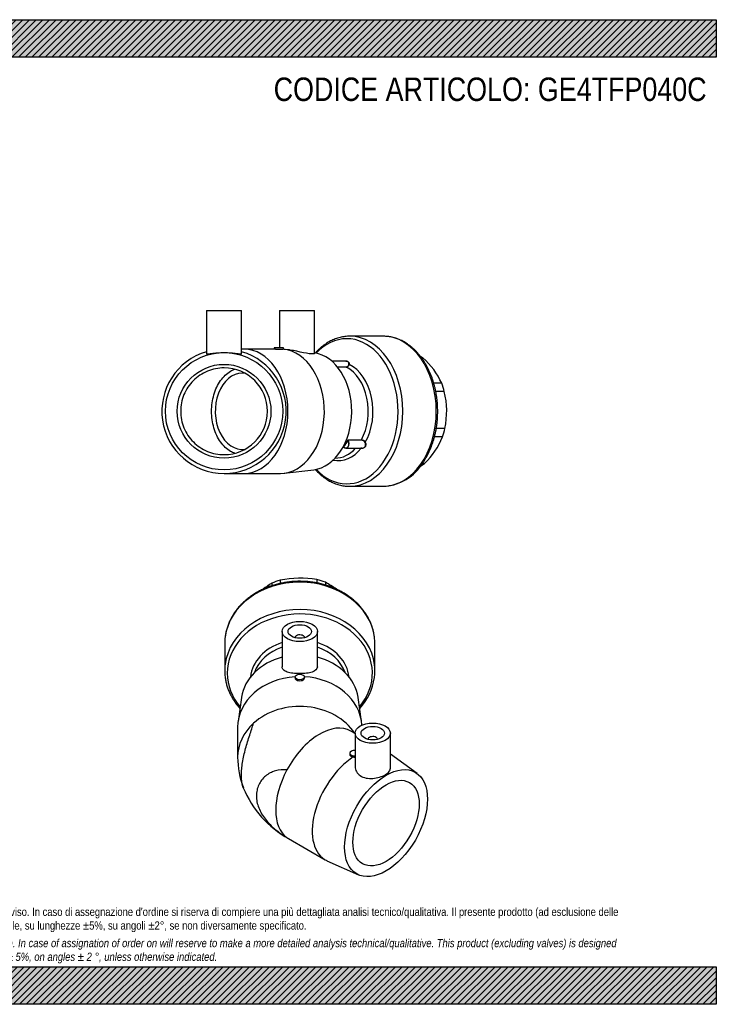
# Model space of a CAD drawing. Header units: millimetres. Extents: x 0 to 594, y 0 to 420.
# Tile 2 of 2: x 297 to 594, y 0 to 420. Entities that reach past the tile are written whole.
import ezdxf

# ---------------------------------------------------------------- set-up
doc = ezdxf.new("R2010")
doc.units = ezdxf.units.MM
doc.header["$LTSCALE"] = 2
for name, color, linetype in [('Default', 7, 'Continuous'), ('GE4P040C', 7, 'Continuous'), ('IOF040C', 7, 'Continuous'), ('PARTE_PE_040', 7, 'Continuous')]:
    doc.layers.add(name, color=color, linetype=linetype)

# ---------------------------------------------------------------- blocks, each defined once
blk = doc.blocks.new('SE1')
at = {"layer": 'GE4P040C', "color": 7, "linetype": 'Continuous'}
for p, q in [((408.92, 159.03), (408.92, 143.96)), ((414.42, 156.42), (414.42, 156.38)), ((418.42, 156.38), (418.42, 156.42)), ((423.92, 143.96), (423.92, 159.03)), ((414.42, 139.61), (414.42, 139.15)), ((418.42, 139.14), (418.42, 139.61)), ((391.59, 130.94), (390.1, 120.7)), ((442.73, 120.7), (441.24, 130.94)), ((389.92, 118.15), (389.92, 105.44)), ((440.03, 115.48), (438.15, 116.57)), ((440.03, 115.66), (440.03, 101.42)), ((455.03, 100.69), (455.03, 115.66)), ((445.53, 113.05), (445.53, 113.02)), ((449.53, 113.02), (449.53, 113.05)), ((437.75, 107.09), (437.75, 106.65)), ((466.4, 98.47), (455.03, 106.69)), ((411.65, 70.67), (427.21, 61.69)), ((428.01, 61.27), (441.45, 55.25))]:
    blk.add_line(p, q, dxfattribs=at)
for centre, radius, start, end in [((428.5, 105.84), 14.43, 48.0027, 48.1486), ((426.41, 105.48), 36.49, 180.049, 201.0178), ((432.57, 108.69), 43.4, 202.0554, 241.1841)]:
    blk.add_arc(centre, radius, start, end, dxfattribs=at)
for centre, major_axis in [((416.42, 159.03), (-7.5, 0)), ((416.42, 159.03), (-5, 0)), ((416.42, 139.61), (2, 0)), ((447.53, 115.66), (7.5, 0)), ((447.53, 115.66), (5, 0)), ((453.19, 77.29), (12.5, 21.65)), ((453.19, 77.29), (-10, -17.32))]:
    blk.add_ellipse(centre, major_axis=major_axis, ratio=0.57735, dxfattribs=at)
for centre, major_axis, ratio, start_param, end_param in [((416.42, 156.42), (-2, 0), 0.57735, 3.112863, 6.283185), ((416.42, 156.42), (-2, 0), 0.57735, 0, 0.02873), ((416.42, 128.54), (25, 0), 0.816497, 1.875489, 3.023467), ((416.42, 128.54), (25, 0), 0.816497, 0.118126, 1.266104), ((416.42, 118.15), (-26.5, 0), 0.816497, -1.495584, 0), ((416.42, 118.15), (-26.5, 0), 0.816497, 3.184126, 4.637177), ((416.42, 105.44), (-26.5, 0), 0.816497, 3.630656, 5.553292), ((416.42, 105.44), (26.5, 0), 0.816497, 2.4117, 3.141593), ((424.9, 93.62), (13.25, 22.95), 0.57735, 0, 1.626302), ((447.53, 113.05), (2, 0), 0.57735, 0, 3.170323), ((447.53, 113.05), (2, 0), 0.57735, 6.254455, 6.283185), ((440.46, 84.64), (13.25, 22.95), 0.57735, 0.850805, 3.200552), ((439.75, 107.09), (-2, 0), 0.57735, 4.572849, 6.283185), ((439.75, 107.09), (-2, 0), 0.57735, 0, 1.710336), ((424.9, 93.62), (-13.25, -22.95), 0.57735, 4.767894, 6.22768), ((424.9, 93.62), (13.25, 22.95), 0.57735, 3.086087, 3.141593)]:
    blk.add_ellipse(centre, major_axis=major_axis, ratio=ratio, start_param=start_param, end_param=end_param, dxfattribs=at)
for points, knots in [([(423.92, 143.96), (423.92, 143.94), (423.92, 143.93), (423.89, 142.91), (423.05, 142.17), (420.99, 141.49), (420.16, 141.32), (418.36, 141.11), (417.37, 141.05), (415.39, 141.06), (414.41, 141.11), (412.59, 141.34), (411.77, 141.51), (410.41, 141.97), (409.86, 142.27), (409.12, 143.01), (408.92, 143.46), (408.92, 143.96), (408.92, 143.96), (408.92, 143.96)], [0.3727374, 0.3727374, 0.3727374, 0.3727374, 0.375, 0.375, 0.5, 0.5, 0.5625, 0.5625, 0.625, 0.625, 0.6875, 0.6875, 0.75, 0.75, 0.8125, 0.8125, 0.875, 0.875, 0.8753629, 0.8753629, 0.8753629, 0.8753629]), ([(414.42, 139.14), (414.42, 138.94), (414.51, 138.75), (415.04, 138.25), (415.72, 138.05), (417.12, 138.05), (417.8, 138.25), (418.32, 138.75), (418.41, 138.94), (418.41, 139.15)], [0.1248981, 0.1248981, 0.1248981, 0.1248981, 0.25, 0.25, 0.5, 0.5, 0.75, 0.75, 0.8756102, 0.8756102, 0.8756102, 0.8756102]), ([(392.34, 92.39), (392.22, 92.7), (392.12, 93.04), (391.86, 94), (391.74, 94.69), (391.58, 96.14), (391.53, 96.92), (391.53, 98.59), (391.57, 99.48), (391.74, 101.29), (391.86, 102.23), (392.17, 104.15), (392.37, 105.14), (392.81, 107.11), (393.06, 108.09), (393.86, 111.05), (394.47, 112.98), (395.64, 116.63), (396.2, 118.33), (396.67, 119.87)], [0.33762, 0.33762, 0.33762, 0.33762, 0.375, 0.375, 0.4375, 0.4375, 0.5, 0.5, 0.5625, 0.5625, 0.625, 0.625, 0.6875, 0.6875, 0.75, 0.75, 0.875, 0.875, 1, 1, 1, 1]), ([(437.76, 106.65), (437.75, 106.54), (437.78, 106.44), (438, 105.93), (438.55, 105.61), (439.24, 105.52)], [0.6874739, 0.6874739, 0.6874739, 0.6874739, 0.75, 0.75, 1, 1, 1, 1]), ([(439.24, 105.52), (439.41, 105.49), (439.58, 105.47), (439.85, 105.47), (439.94, 105.47), (440.03, 105.47)], [0, 0, 0, 0, 0.125, 0.125, 0.1923444, 0.1923444, 0.1923444, 0.1923444]), ([(440.03, 101.43), (440.03, 101.42), (440.03, 101.41), (440.04, 100.68), (440.23, 99.94), (440.97, 98.62), (441.52, 98.01), (442.91, 97.07), (443.75, 96.72), (445.57, 96.33), (446.56, 96.28), (447.55, 96.36)], [0.7492537, 0.7492537, 0.7492537, 0.7492537, 0.75, 0.75, 0.8125, 0.8125, 0.875, 0.875, 0.9375, 0.9375, 1, 1, 1, 1]), ([(410.94, 99.98), (409.24, 100.15), (407.59, 100.02), (404.43, 99.13), (402.99, 98.38), (401.17, 96.85), (400.62, 96.27), (399.66, 95.01), (399.26, 94.34), (398.6, 92.89), (398.34, 92.12), (398.01, 90.54), (397.92, 89.73), (397.92, 88.07), (398, 87.21), (398.33, 85.51), (398.58, 84.67), (399.24, 82.97), (399.65, 82.13), (400.6, 80.49), (401.14, 79.7), (402.97, 77.37), (404.41, 75.93), (407.56, 73.31), (409.24, 72.15), (410.94, 71.13)], [0, 0, 0, 0, 0.125, 0.125, 0.25, 0.25, 0.3125, 0.3125, 0.375, 0.375, 0.4375, 0.4375, 0.5, 0.5, 0.5625, 0.5625, 0.625, 0.625, 0.6875, 0.6875, 0.75, 0.75, 0.875, 0.875, 1, 1, 1, 1]), ([(447.55, 96.36), (448.55, 96.44), (449.52, 96.63), (451.34, 97.19), (452.18, 97.55), (453.56, 98.36), (454.12, 98.81), (454.84, 99.73), (455.03, 100.21), (455.03, 100.69)], [0, 0, 0, 0, 0.0625, 0.0625, 0.125, 0.125, 0.1875, 0.1875, 0.2484367, 0.2484367, 0.2484367, 0.2484367])]:
    blk.add_open_spline(points, degree=3, knots=knots, dxfattribs=at)
at = {"layer": 'IOF040C', "color": 7, "linetype": 'Continuous'}
for p, q in [((408.03, 180.89), (408.03, 179.5)), ((423.72, 181.18), (423.72, 179.73)), ((404.49, 179.62), (404.49, 178.53)), ((427.33, 180.04), (427.33, 178.84))]:
    blk.add_line(p, q, dxfattribs=at)
for centre, radius, start, end in [((416.66, 138.64), 43.12, 80.58, 101.5457), ((428.61, 140.41), 46.04, 121.6031, 127.1601), ((404.92, 139.63), 46.21, 54.0776, 60.996)]:
    blk.add_arc(centre, radius, start, end, dxfattribs=at)
for major_axis, start_param, end_param in [((-25.25, 0), 5.051078, 5.204534), ((25.25, 0), 1.124087, 1.277543)]:
    blk.add_ellipse((416.42, 161.45), major_axis=major_axis, ratio=0.816497, start_param=start_param, end_param=end_param, dxfattribs=at)
at = {"layer": 'PARTE_PE_040', "color": 7, "linetype": 'Continuous'}
for p, q in [((384.42, 153.94), (384.42, 142.26)), ((448.42, 142.26), (448.42, 153.94))]:
    blk.add_line(p, q, dxfattribs=at)
blk.add_arc((423.72, 142.97), 24.76, 317.4774, 351.6614, dxfattribs=at)
for centre, major_axis, start_param, end_param in [((416.42, 153.94), (-32, 0), 3.243783, 6.175295), ((416.42, 142.26), (-32, 0), 3.243783, 6.175295), ((416.42, 141.24), (-30.94, 0), 2.535237, 6.283185), ((416.42, 153.94), (-32, 0), 6.175295, 6.283185), ((416.42, 153.94), (-32, 0), 3.141593, 3.243783), ((416.42, 138.22), (21.06, 0), 1.934853, 3.059885), ((416.42, 137.2), (20, 0), 1.955193, 2.873218), ((416.42, 138.22), (-21.06, 0), 3.2233, 4.348332), ((416.42, 137.2), (-20, 0), 3.409968, 4.327992), ((416.42, 142.26), (-32, 0), 6.175295, 6.283185), ((416.42, 142.26), (-32, 0), 3.03426, 3.243783), ((416.42, 142.26), (-32, 0), 0, 0.100832), ((416.42, 141.24), (-30.94, 0), 0, 0.606355)]:
    blk.add_ellipse(centre, major_axis=major_axis, ratio=0.816497, start_param=start_param, end_param=end_param, dxfattribs=at)
for points, knots in [([(448.23, 156.69), (448.22, 156.84), (448.15, 157.52), (447.89, 158.84), (447.44, 160.52), (446.86, 162.19), (446.14, 163.82), (445.3, 165.41), (444.33, 166.95), (443.24, 168.44), (442.04, 169.86), (440.73, 171.22), (439.31, 172.5), (437.79, 173.7), (436.18, 174.81), (434.49, 175.84), (432.71, 176.77), (430.87, 177.61), (428.96, 178.34), (427.01, 178.97), (425, 179.49), (422.96, 179.9), (420.89, 180.2), (418.8, 180.38), (416.7, 180.45), (414.6, 180.41), (412.51, 180.26), (410.43, 179.99), (408.38, 179.61), (406.36, 179.12), (404.39, 178.52), (402.47, 177.81), (400.6, 177), (398.81, 176.1), (397.09, 175.09), (395.45, 173.99), (393.9, 172.81), (392.46, 171.54), (391.11, 170.2), (389.87, 168.79), (388.75, 167.31), (387.75, 165.77), (386.88, 164.19), (386.13, 162.56), (385.51, 160.89), (385.04, 159.21), (384.74, 157.82), (384.65, 157.07), (384.63, 156.84)], [0, 0, 0, 0, 0.005407, 0.027552, 0.049708, 0.071884, 0.094088, 0.116322, 0.138591, 0.160895, 0.183233, 0.205604, 0.228005, 0.250431, 0.272879, 0.295346, 0.317827, 0.34032, 0.362821, 0.38533, 0.407843, 0.430361, 0.452881, 0.475404, 0.497929, 0.520455, 0.542984, 0.565514, 0.588046, 0.610579, 0.633113, 0.655646, 0.678178, 0.700707, 0.723231, 0.745746, 0.76825, 0.790738, 0.813206, 0.835651, 0.858067, 0.88045, 0.902798, 0.925108, 0.94738, 0.969615, 0.991818, 1, 1, 1, 1]), ([(384.6, 139.55), (384.63, 139.3), (384.71, 138.55), (385, 137.14), (385.46, 135.46), (386.07, 133.8), (386.8, 132.17), (387.66, 130.59), (388.64, 129.05), (389.72, 127.6), (390.51, 126.69), (390.91, 126.25)], [0, 0, 0, 0, 0.0112552, 0.0397866, 0.0683349, 0.0969104, 0.1255211, 0.154173, 0.1828693, 0.2116109, 0.2387971, 0.2387971, 0.2387971, 0.2387971])]:
    blk.add_open_spline(points, degree=3, knots=knots, dxfattribs=at)
blk = doc.blocks.new('SE3')
at = {"layer": 'GE4P040C', "color": 7, "linetype": 'Continuous'}
for p, q in [((376.62, 295.97), (391.62, 295.97)), ((376.62, 295.97), (376.62, 277.51)), ((391.62, 277.52), (391.62, 295.97)), ((407.73, 295.97), (422.73, 295.97)), ((407.73, 295.97), (407.73, 279.97)), ((422.73, 277.63), (422.73, 295.97)), ((392.61, 279.47), (391.61, 279.47)), ((406.05, 279.47), (392.61, 279.47)), ((409.46, 279.97), (405.46, 279.97)), ((405.46, 279.97), (405.46, 279.47)), ((409.46, 279.4), (409.46, 279.97)), ((411.73, 279.14), (409.72, 279.37)), ((409.72, 226.56), (422.36, 228.05)), ((384.12, 226.47), (392.61, 226.47)), ((392.61, 226.47), (408.16, 226.47))]:
    blk.add_line(p, q, dxfattribs=at)
for radius in [25, 20]:
    blk.add_circle((384.12, 252.97), radius, dxfattribs=at)
for radius, start, end in [(26.5, 106.4405, 73.5595), (18.5, 270.0364, 89.9636)]:
    blk.add_arc((384.12, 252.97), radius, start, end, dxfattribs=at)
for centre, major_axis, start_param, end_param in [((392.61, 252.97), (0, -26.5), 0.000007, 3.141546), ((408.16, 252.97), (0, 26.5), 3.141593, 6.217778), ((420.89, 252.97), (0, -25), 0.08343, 3.037139)]:
    blk.add_ellipse(centre, major_axis=major_axis, ratio=0.707107, start_param=start_param, end_param=end_param, dxfattribs=at)
for points, knots in [([(376.62, 277.51), (376.62, 277.43), (376.82, 277.4), (377.57, 277.46), (378.13, 277.54), (378.83, 277.63)], [0.8753629, 0.8753629, 0.8753629, 0.8753629, 0.9375, 0.9375, 1, 1, 1, 1]), ([(378.83, 277.63), (379.54, 277.72), (380.37, 277.82), (382.19, 277.97), (383.18, 278.01), (385.16, 278.01), (386.15, 277.96), (387.95, 277.81), (388.79, 277.71), (390.16, 277.53), (390.71, 277.46), (391.44, 277.41), (391.62, 277.43), (391.62, 277.51)], [0, 0, 0, 0, 0.0625, 0.0625, 0.125, 0.125, 0.1875, 0.1875, 0.25, 0.25, 0.3125, 0.3125, 0.3727374, 0.3727374, 0.3727374, 0.3727374]), ([(406.04, 279.47), (406.53, 279.47), (407.3, 279.43), (408.64, 279.39), (409.2, 279.39), (409.39, 279.41)], [0.5000598, 0.5000598, 0.5000598, 0.5000598, 0.75, 0.75, 1, 1, 1, 1]), ([(422.73, 277.63), (422.73, 277.63), (422.73, 277.62), (422.72, 277.53), (422.52, 277.46), (421.74, 277.4), (421.17, 277.43), (419.04, 277.7), (417.1, 278.15), (414.21, 278.74), (413.23, 278.93), (412.12, 279.09), (411.92, 279.12), (411.72, 279.14)], [0.2484367, 0.2484367, 0.2484367, 0.2484367, 0.25, 0.25, 0.3125, 0.3125, 0.375, 0.375, 0.5, 0.5, 0.5625, 0.5625, 0.5771112, 0.5771112, 0.5771112, 0.5771112]), ([(384.13, 271.47), (382.91, 271.47), (381.71, 271.35), (379.34, 270.88), (378.17, 270.52), (375.93, 269.59), (374.87, 269.02), (372.86, 267.68), (371.9, 266.9), (369.34, 264.34), (367.97, 262.28), (366.12, 257.83), (365.63, 255.39), (365.63, 251.77), (365.75, 250.55), (366.22, 248.18), (366.57, 247.02), (367.5, 244.78), (368.08, 243.7), (369.41, 241.69), (370.18, 240.76), (371.9, 239.03), (372.84, 238.26), (374.84, 236.92), (375.92, 236.34), (379.29, 234.95), (381.69, 234.47), (384.13, 234.47)], [0, 0, 0, 0, 0.0625, 0.0625, 0.125, 0.125, 0.1875, 0.1875, 0.25, 0.25, 0.375, 0.375, 0.5, 0.5, 0.5625, 0.5625, 0.625, 0.625, 0.6875, 0.6875, 0.75, 0.75, 0.8125, 0.8125, 0.875, 0.875, 1, 1, 1, 1]), ([(388.68, 235.04), (388.08, 235.26), (387.48, 235.54), (386.11, 236.34), (385.36, 236.91), (383.93, 238.25), (383.26, 239.03), (381.45, 241.59), (380.48, 243.66), (379.17, 248.11), (378.83, 250.54), (378.82, 254.16), (378.91, 255.39), (379.24, 257.76), (379.49, 258.91), (380.14, 261.15), (380.55, 262.24), (381.5, 264.24), (382.04, 265.17), (383.26, 266.9), (383.92, 267.67), (385.34, 269.01), (386.1, 269.59), (387.48, 270.4), (388.07, 270.68), (388.68, 270.9)], [0.0793423, 0.0793423, 0.0793423, 0.0793423, 0.125, 0.125, 0.1875, 0.1875, 0.25, 0.25, 0.375, 0.375, 0.5, 0.5, 0.5625, 0.5625, 0.625, 0.625, 0.6875, 0.6875, 0.75, 0.75, 0.8125, 0.8125, 0.875, 0.875, 0.9208712, 0.9208712, 0.9208712, 0.9208712])]:
    blk.add_open_spline(points, degree=3, knots=knots, dxfattribs=at)
at = {"layer": 'IOF040C', "color": 7, "linetype": 'Continuous'}
for p, q in [((468.91, 275.74), (468.34, 275.74)), ((476.93, 264.9), (473.55, 264.9)), ((478.04, 261.36), (474.41, 261.36)), ((478.29, 245.67), (474.61, 245.67)), ((477.3, 242.06), (473.83, 242.06)), ((469.63, 230.71), (468.71, 230.71))]:
    blk.add_line(p, q, dxfattribs=at)
for centre, radius, start, end in [((447.88, 251.79), 31.87, 24.2853, 48.7167), ((443.69, 252.96), 35.36, 348.1019, 13.739), ((446.97, 254.29), 32.7, 313.8669, 338.0403)]:
    blk.add_arc(centre, radius, start, end, dxfattribs=at)
for major_axis, start_param, end_param in [((0, 25.25), -0.446709, -0.383395), ((0, 25.25), 5.051078, 5.204534), ((0, -25.25), 1.124087, 1.277543), ((0, -25.25), 0.381082, 0.492145)]:
    blk.add_ellipse((461.2, 252.97), major_axis=major_axis, ratio=0.707107, start_param=start_param, end_param=end_param, dxfattribs=at)
at = {"layer": 'PARTE_PE_040', "color": 7, "linetype": 'Continuous'}
for p, q in [((452, 284.97), (437.7, 284.97)), ((436.32, 274.3), (430.11, 274.3)), ((432.43, 271.91), (436.22, 271.91)), ((436.26, 271.8), (432.52, 271.8)), ((437.1, 240.73), (442.69, 240.73)), ((442.69, 240.6), (437.1, 240.6)), ((435.15, 237.72), (435.06, 237.72)), ((436.08, 237.22), (442.96, 237.22)), ((437.7, 220.97), (452, 220.97))]:
    blk.add_line(p, q, dxfattribs=at)
for centre, radius, start, end in [((436.2, 273.07), 1.16, 270.7909, 354.2818), ((436.22, 273.06), 1.26, 272.0621, 354.7676), ((437.14, 240.43), 0.308, 97.7979, 151.6093), ((442.66, 238.83), 1.91, 28.5882, 89.3196), ((442.69, 238.85), 1.75, 28.4683, 90.05), ((451.1, 241.79), 20.83, 272.2773, 329.1929)]:
    blk.add_arc(centre, radius, start, end, dxfattribs=at)
for centre, major_axis, ratio, start_param, end_param in [((436.45, 252.97), (0, 30.94), 0.707107, 2.498691, 6.283185), ((436.45, 252.97), (0, 30.94), 0.707107, 0, 0.642901), ((437.7, 252.97), (0, 32), 0.707107, 6.281949, 6.283185), ((437.7, 252.97), (0, 32), 0.707107, 3.141593, 6.281949), ((452, 252.97), (0, 32), 0.707107, 6.281949, 6.283185), ((452, 252.97), (0, 32), 0.707107, 3.141593, 6.281949), ((391.9, 252.97), (0, 16.3), 0.707107, 0, 3.238208), ((391.9, 252.97), (0, 16.3), 0.707107, 6.18657, 6.283185), ((436.29, 271.89), (0, 0.1), 0.707107, 1.374801, 2.79794), ((431.5, 252.97), (0, 20), 0.707107, 4.05428, 5.939532), ((437.42, 272.99), (0.0998, -0.007), 0.486838, 4.012803, 5.294081), ((432.75, 252.97), (0, 21.06), 0.707107, 4.033457, 5.960355), ((425.77, 252.97), (0, -20), 0.707107, 0.713608, 0.902624), ((436.01, 239.22), (0, 1.9), 0.707107, 2.437131, 5.462285), ((425.84, 252.97), (0, -20.1), 0.707107, 0.713608, 0.902624), ((436.08, 239.22), (0, 2), 0.707107, 2.421998, 5.477418), ((436.93, 240.51), (0.0873, -0.0487), 0.43809, 0.905297, 2.476093), ((437.16, 240.67), (0, 0.1), 0.707107, 0.912687, 2.335826), ((442.74, 240.67), (0, 0.1), 0.707107, 0.912687, 2.335826), ((444.3, 239.71), (0.0903, 0.043), 0.12129, 1.095261, 2.376539), ((432.75, 252.97), (0, 21.06), 0.707107, 2.999822, 3.865959), ((431.5, 252.97), (0, 20), 0.707107, 3.141593, 3.805811), ((435.07, 237.77), (0.0775, -0.0633), 0.534576, 0.991218, 2.562015), ((435.11, 237.64), (0, -0.1), 0.707107, 3.133718, 3.845137), ((442.58, 237.16), (-0.0188, -0.0982), 0.366191, -4.278235, -3.962856), ((437.7, 252.97), (0, 32), 0.707107, 3.138569, 3.141593)]:
    blk.add_ellipse(centre, major_axis=major_axis, ratio=ratio, start_param=start_param, end_param=end_param, dxfattribs=at)
for points, knots in [([(437.73, 284.96), (437.55, 284.96), (437.08, 284.97), (436.2, 284.91), (435.15, 284.79), (434.11, 284.6), (433.07, 284.34), (432.05, 284.02), (431.03, 283.64), (430.03, 283.2), (429.04, 282.69), (428.07, 282.12), (427.12, 281.49), (426.19, 280.8), (425.29, 280.06), (424.41, 279.26), (423.64, 278.49), (423.18, 277.98), (422.99, 277.76)], [0, 0, 0, 0, 0.0063013, 0.0204266, 0.0345521, 0.048686, 0.0628359, 0.0770086, 0.0912101, 0.1054445, 0.119715, 0.1340229, 0.1483683, 0.16275, 0.1771659, 0.191613, 0.2060878, 0.2161682, 0.2161682, 0.2161682, 0.2161682]), ([(469, 231.12), (469.14, 231.33), (469.48, 231.84), (470.07, 232.81), (470.71, 233.95), (471.31, 235.14), (471.88, 236.36), (472.4, 237.62), (472.88, 238.91), (473.32, 240.23), (473.71, 241.58), (474.06, 242.94), (474.37, 244.33), (474.63, 245.74), (474.84, 247.16), (475.01, 248.59), (475.13, 250.03), (475.2, 251.47), (475.22, 252.92), (475.2, 254.37), (475.13, 255.82), (475.02, 257.26), (474.85, 258.69), (474.64, 260.11), (474.39, 261.52), (474.08, 262.91), (473.74, 264.27), (473.35, 265.62), (472.91, 266.94), (472.43, 268.24), (471.91, 269.5), (471.35, 270.73), (470.74, 271.92), (470.1, 273.07), (469.42, 274.19), (468.7, 275.26), (467.95, 276.28), (467.16, 277.26), (466.34, 278.18), (465.5, 279.06), (464.62, 279.88), (463.71, 280.64), (462.78, 281.35), (461.83, 281.99), (460.86, 282.58), (459.87, 283.1), (458.86, 283.56), (457.84, 283.96), (456.81, 284.29), (455.77, 284.56), (454.72, 284.76), (453.68, 284.89), (452.76, 284.96), (452.25, 284.96), (452.03, 284.96)], [0, 0, 0, 0, 0.010529, 0.030178, 0.04983, 0.069488, 0.089149, 0.108812, 0.128474, 0.148135, 0.167794, 0.18745, 0.207104, 0.226755, 0.246404, 0.266051, 0.285697, 0.305342, 0.324986, 0.344631, 0.364277, 0.383925, 0.403574, 0.423227, 0.442882, 0.462542, 0.482206, 0.501875, 0.521548, 0.541225, 0.560907, 0.580592, 0.60028, 0.619969, 0.639656, 0.659339, 0.679015, 0.69868, 0.71833, 0.737961, 0.757566, 0.77714, 0.796678, 0.816174, 0.835624, 0.855024, 0.874371, 0.893665, 0.912906, 0.932098, 0.951245, 0.970355, 0.989437, 1, 1, 1, 1]), ([(436.08, 274.32), (436.17, 274.34), (436.27, 274.35), (436.5, 274.36), (436.63, 274.34), (436.88, 274.25), (436.99, 274.19), (437.18, 274.02), (437.26, 273.91), (437.38, 273.67), (437.43, 273.54), (437.48, 273.25), (437.48, 273.1), (437.47, 272.94)], [0.2956301, 0.2956301, 0.2956301, 0.2956301, 0.375, 0.375, 0.5, 0.5, 0.625, 0.625, 0.75, 0.75, 0.875, 0.875, 1, 1, 1, 1]), ([(437.23, 273.74), (437.23, 273.75), (437.23, 273.75), (437.17, 273.88), (437.09, 273.98), (436.91, 274.14), (436.81, 274.2), (436.57, 274.28), (436.45, 274.3), (436.33, 274.3)], [0.2411326, 0.2411326, 0.2411326, 0.2411326, 0.25, 0.25, 0.375, 0.375, 0.5, 0.5, 0.6172133, 0.6172133, 0.6172133, 0.6172133]), ([(437.35, 272.95), (437.37, 273.1), (437.36, 273.25), (437.32, 273.51), (437.29, 273.63), (437.23, 273.74)], [0, 0, 0, 0, 0.125, 0.125, 0.2411326, 0.2411326, 0.2411326, 0.2411326]), ([(437.1, 240.6), (437.1, 240.6), (437.09, 240.6), (437.09, 240.6), (437.08, 240.6), (437.07, 240.6), (437.06, 240.59), (437.05, 240.59), (437.04, 240.58), (437.04, 240.57), (437.03, 240.56), (437.02, 240.55), (437.01, 240.54), (437.01, 240.53), (437, 240.52), (437, 240.51)], [0, 0, 0, 0, 0.13049, 0.13049, 0.13049, 0.342558, 0.342558, 0.342558, 0.558838, 0.558838, 0.558838, 0.778588, 0.778588, 0.778588, 1, 1, 1, 1]), ([(444.34, 239.74), (444.42, 239.58), (444.48, 239.41), (444.56, 239.07), (444.58, 238.89), (444.57, 238.55), (444.55, 238.39), (444.46, 238.07), (444.39, 237.93), (444.21, 237.67), (444.11, 237.56), (443.86, 237.37), (443.72, 237.3), (443.43, 237.19), (443.27, 237.16), (442.95, 237.15), (442.78, 237.16), (442.62, 237.19)], [0, 0, 0, 0, 0.125, 0.125, 0.25, 0.25, 0.375, 0.375, 0.5, 0.5, 0.625, 0.625, 0.75, 0.75, 0.875, 0.875, 1, 1, 1, 1]), ([(442.97, 237.22), (443, 237.22), (443.03, 237.22), (443.22, 237.23), (443.37, 237.26), (443.65, 237.35), (443.79, 237.42), (444.02, 237.6), (444.13, 237.71), (444.3, 237.96), (444.36, 238.1), (444.45, 238.4), (444.47, 238.56), (444.47, 238.88), (444.45, 239.05), (444.37, 239.37), (444.31, 239.53), (444.23, 239.69)], [0.0991322, 0.0991322, 0.0991322, 0.0991322, 0.125, 0.125, 0.25, 0.25, 0.375, 0.375, 0.5, 0.5, 0.625, 0.625, 0.75, 0.75, 0.875, 0.875, 1, 1, 1, 1]), ([(435.03, 237.85), (435, 237.81), (434.99, 237.78), (435, 237.73), (435.02, 237.72), (435.06, 237.72)], [0, 0, 0, 0, 0.5, 0.5, 1, 1, 1, 1]), ([(435.1, 237.74), (435.1, 237.74), (435.1, 237.74), (435.11, 237.74), (435.12, 237.73), (435.12, 237.72)], [0.2692839, 0.2692839, 0.2692839, 0.2692839, 0.3639612, 0.715632, 1, 1, 1, 1]), ([(435.12, 237.72), (435.12, 237.73), (435.12, 237.73), (435.12, 237.73), (435.12, 237.73), (435.12, 237.74), (435.12, 237.74), (435.12, 237.75), (435.13, 237.75), (435.13, 237.76), (435.13, 237.76), (435.14, 237.77), (435.14, 237.77)], [0.3623976, 0.3623976, 0.3623976, 0.3623976, 0.4189803, 0.4189803, 0.4189803, 0.6320558, 0.6320558, 0.6320558, 0.8494682, 0.8494682, 0.8494682, 1, 1, 1, 1]), ([(435.15, 237.71), (435.14, 237.71), (435.14, 237.72), (435.13, 237.72), (435.13, 237.72), (435.13, 237.72), (435.12, 237.72)], [0, 0, 0, 0, 0.2089101, 0.2089101, 0.2089101, 0.3623976, 0.3623976, 0.3623976, 0.3623976]), ([(422.99, 228.17), (423.06, 228.09), (423.4, 227.71), (424.03, 227.05), (424.9, 226.22), (425.8, 225.44), (426.73, 224.73), (427.67, 224.07), (428.64, 223.47), (429.63, 222.93), (430.63, 222.46), (431.65, 222.05), (432.68, 221.71), (433.72, 221.43), (434.76, 221.21), (435.81, 221.06), (436.78, 220.98), (437.35, 220.98), (437.62, 220.97)], [0.7852182, 0.7852182, 0.7852182, 0.7852182, 0.7888292, 0.8033831, 0.817919, 0.8324331, 0.8469211, 0.8613791, 0.8758034, 0.8901909, 0.9045397, 0.9188488, 0.9331187, 0.9473513, 0.9615503, 0.9757206, 0.9898685, 1, 1, 1, 1])]:
    blk.add_open_spline(points, degree=3, knots=knots, dxfattribs=at)
blk.add_open_spline([(442.62, 237.19), (442.58, 237.2), (442.55, 237.21), (442.51, 237.22)], degree=3, dxfattribs=at)

msp = doc.modelspace()

# ---------------------------------------------------------------- hatches: boundary and pattern name
at = {"layer": 'Default', "linetype": 'Continuous'}
h = msp.add_hatch(dxfattribs=at)
h.set_pattern_fill('LINE', scale=0.62992, angle=45, style=0)
h.paths.add_polyline_path([(594, 404), (594, 420), (0, 420), (0, 404)])
for points in [[(594, 404), (594, 420), (0, 420), (0, 404)], [(594, 0), (594, 16), (0, 16), (0, 0)]]:
    msp.add_hatch(color=7, dxfattribs=at).paths.add_polyline_path(points)
h = msp.add_hatch(dxfattribs=at)
h.set_pattern_fill('LINE', scale=0.62992, angle=45, style=0)
h.paths.add_polyline_path([(594, 0), (594, 16), (0, 16), (0, 0)])

# ---------------------------------------------------------------- linework, layer by layer
at = {"layer": 'Default', "color": 7, "linetype": 'Continuous'}
for p, q in [((0, 420), (594, 420)), ((594, 420), (594, 404)), ((594, 404), (0, 404)), ((0, 16), (594, 16)), ((594, 16), (594, 0)), ((594, 0), (0, 0))]:
    msp.add_line(p, q, dxfattribs=at)

# ---------------------------------------------------------------- block references
at = {"layer": 'Default'}
for name in ['SE3', 'SE1']:
    msp.add_blockref(name, (0, 0), dxfattribs=at)

# ---------------------------------------------------------------- texts
at = {"layer": 'Default', "attachment_point": 1}
for s, insert, char_height, width in [('{\\fArial Narrow|b0||i0||c0|p34;\\C7;\\H10.;\\W1.;CODICE ARTICOLO: GE4TFP040C}', (405.284, 395.321), 10, 188.06225), ("{\\fArial Narrow|b0||i0||c0|p34;\\C7;\\H3.5;\\W1.;PLASTITALIA si riserva il diritto di revisionare la presente specifica, mantenendo la conformità alle prescrizioni del prodotto, senza alcun preavviso. In caso di assegnazione d'ordine si riserva di compiere una più dettagliata analisi tecnico/qualitativa. Il presente prodotto (ad esclusione delle \\P}{\\fArial Narrow|b0||i0||c0|p34;\\C7;\\H3.5;\\W1.;valvole) è progettato per applicazioni non previste dalla direttiva 2014/68/EU. Tolleranza su diametri e spessori come da normative se applicabile, su lunghezze ±5%, su angoli ±2°, se non diversamente specificato.\\P}{\\fArial Narrow|b0||i0||c0|p34;\\C7;\\H1.;\\W1.;   \\P}{\\fArial Narrow|b0||i1||c0|p34;\\C7;\\H3.5;\\W1.;PLASTITALIA on reserves the right to revise this specification, maintaining the conformity to the requirements of the product, without any notice. In case of assignation of order on will reserve to make a more detailed analysis technical/qualitative. This product (excluding valves) is designed \\P}{\\fArial Narrow|b0||i1||c0|p34;\\C7;\\H3.5;\\W1.;for applications not covered by Directive 2014/68 / EU. The tolerance on diameters and thicknesses as the standards if applicable, on lengths ± 5%, on angles ± 2 °, unless otherwise indicated.\\P}", (40, 41.205), 3.5, 514)]:
    msp.add_mtext(s, dxfattribs=dict(at, insert=insert, char_height=char_height, width=width))

doc.saveas('drawing.dxf')
